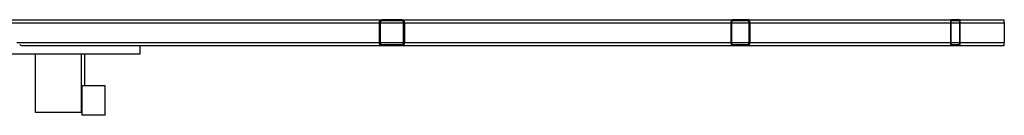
# Model space of a CAD drawing. Header units: millimetres. Extents: x 51 to 3958, y 1087 to 2585.
# Tile 10 of 10: x 2273 to 3958, y 1087 to 1250. Entities that reach past the tile are written whole.
import ezdxf

# ---------------------------------------------------------------- set-up
doc = ezdxf.new("R2010")
doc.units = ezdxf.units.MM

msp = doc.modelspace()

# ---------------------------------------------------------------- linework, layer by layer
at = {"color": 7, "linetype": 'Continuous', "lineweight": 25}
for p, q in [((2195.1, 1250.3), (2893.1, 1250.3)), ((2893.1, 1250.3), (2893.1, 1248.3)), ((2908.1, 1250.3), (2893.1, 1250.3)), ((2908.1, 1248.3), (2893.1, 1248.3)), ((2908.1, 1250.3), (2908.1, 1248.3)), ((2912.7, 1250.3), (2908.1, 1250.3)), ((2912.7, 1248.3), (2908.1, 1248.3)), ((2912.7, 1248.3), (2912.7, 1250.3)), ((2927.7, 1250.3), (2912.7, 1250.3)), ((2927.7, 1248.3), (2912.7, 1248.3)), ((2927.7, 1250.3), (3493.8, 1250.3)), ((2927.7, 1248.3), (2927.7, 1250.3)), ((3493.8, 1250.3), (3493.8, 1248.3)), ((3505.1, 1250.3), (3493.8, 1250.3)), ((3505.1, 1248.3), (3493.8, 1248.3)), ((3505.1, 1250.3), (3505.1, 1248.3)), ((3508.5, 1250.3), (3505.1, 1250.3)), ((3508.5, 1248.3), (3505.1, 1248.3)), ((3508.5, 1248.3), (3508.5, 1250.3)), ((3519.8, 1250.3), (3508.5, 1250.3)), ((3519.8, 1248.3), (3508.5, 1248.3)), ((3519.8, 1248.3), (3519.8, 1250.3)), ((3519.8, 1250.3), (3867.8, 1250.3)), ((3867.8, 1250.3), (3867.8, 1248.3)), ((3873.6, 1250.3), (3867.8, 1250.3)), ((3873.6, 1248.3), (3867.8, 1248.3)), ((3873.6, 1250.3), (3873.6, 1248.3)), ((3875.4, 1250.3), (3873.6, 1250.3)), ((3875.4, 1248.3), (3873.6, 1248.3)), ((3875.4, 1248.3), (3875.4, 1250.3)), ((3881.2, 1250.3), (3875.4, 1250.3)), ((3881.2, 1248.3), (3875.4, 1248.3)), ((3881.2, 1248.3), (3881.2, 1250.3)), ((3881.2, 1250.3), (3958.2, 1250.3)), ((2890.4, 1245.3), (2888.5, 1245.3)), ((2888.5, 1245.3), (2888.5, 1211.3)), ((2890.4, 1245.3), (2890.4, 1211.3)), ((2932.3, 1245.3), (2930.4, 1245.3)), ((2930.4, 1211.3), (2930.4, 1245.3)), ((2932.3, 1211.3), (2932.3, 1245.3)), ((3491.8, 1245.3), (3490.4, 1245.3)), ((3490.4, 1245.3), (3490.4, 1211.3)), ((3491.8, 1245.3), (3491.8, 1211.3)), ((3523.2, 1245.3), (3521.8, 1245.3)), ((3521.8, 1211.3), (3521.8, 1245.3)), ((3523.2, 1211.3), (3523.2, 1245.3)), ((3866.1, 1245.3), (3866.1, 1211.3)), ((3866.8, 1245.3), (3866.1, 1245.3)), ((3866.8, 1245.3), (3866.8, 1211.3)), ((3883, 1245.3), (3882.3, 1245.3)), ((3882.3, 1211.3), (3882.3, 1245.3)), ((3883, 1211.3), (3883, 1245.3)), ((3958.4, 1245.3), (3958.4, 1211.3)), ((2268.5, 1211.3), (2888.5, 1211.3)), ((2276.7, 1206.3), (2893.1, 1206.3)), ((2479.6, 1192.3), (2479.6, 1206.3)), ((2888.5, 1211.3), (2890.4, 1211.3)), ((2893.1, 1208.3), (2893.1, 1206.3)), ((2893.1, 1208.3), (2927.7, 1208.3)), ((2893.1, 1206.3), (2927.7, 1206.3)), ((2927.7, 1206.3), (2927.7, 1208.3)), ((2927.7, 1206.3), (3493.8, 1206.3)), ((2930.4, 1211.3), (2932.3, 1211.3)), ((3490.4, 1211.3), (3491.8, 1211.3)), ((3493.8, 1208.3), (3493.8, 1206.3)), ((3493.8, 1208.3), (3519.8, 1208.3)), ((3493.8, 1206.3), (3519.8, 1206.3)), ((3519.8, 1206.3), (3519.8, 1208.3)), ((3519.8, 1206.3), (3867.8, 1206.3)), ((3521.8, 1211.3), (3523.2, 1211.3)), ((3866.1, 1211.3), (3866.8, 1211.3)), ((3867.8, 1208.3), (3867.8, 1206.3)), ((3867.8, 1208.3), (3881.2, 1208.3)), ((3867.8, 1206.3), (3881.2, 1206.3)), ((3881.2, 1206.3), (3881.2, 1208.3)), ((3881.2, 1206.3), (3958.2, 1206.3)), ((3882.3, 1211.3), (3883, 1211.3)), ((1529.6, 1192.3), (2479.6, 1192.3)), ((2300.3, 1092.3), (2300.3, 1192.3)), ((2379.4, 1092.3), (2379.4, 1192.3)), ((2385.1, 1137.3), (2385.1, 1192.3)), ((2379.8, 1137.3), (2379.8, 1087.3)), ((2419.8, 1137.3), (2379.8, 1137.3)), ((2419.8, 1087.3), (2419.8, 1137.3)), ((2379.4, 1092.3), (2300.3, 1092.3)), ((2379.8, 1092.3), (2379.4, 1092.3)), ((2419.8, 1087.3), (2379.8, 1087.3))]:
    msp.add_line(p, q, dxfattribs=at)
at = {"color": 1, "linetype": 'Continuous', "lineweight": 25}
for p, q in [((2200.1, 1245.3), (2888.5, 1245.3)), ((2890.4, 1245.3), (2930.4, 1245.3)), ((2932.3, 1245.3), (3490.4, 1245.3)), ((3491.8, 1245.3), (3521.8, 1245.3)), ((3523.2, 1245.3), (3866.1, 1245.3)), ((3866.8, 1245.3), (3882.3, 1245.3)), ((3883, 1245.3), (3958.4, 1245.3)), ((2890.4, 1211.3), (2930.4, 1211.3)), ((2932.3, 1211.3), (3490.4, 1211.3)), ((3491.8, 1211.3), (3521.8, 1211.3)), ((3523.2, 1211.3), (3866.1, 1211.3)), ((3866.8, 1211.3), (3882.3, 1211.3)), ((3883, 1211.3), (3958.4, 1211.3))]:
    msp.add_line(p, q, dxfattribs=at)
at = {"color": 7, "linetype": 'Continuous', "lineweight": 25, "flags": 128}
for points in [[(3493.8, 1250.3), (3493.2, 1250.2), (3492.5, 1249.9), (3491.9, 1249.5), (3491.4, 1248.9), (3491, 1248.1), (3490.7, 1247.2), (3490.5, 1246.3), (3490.4, 1245.3)], [(3523.2, 1245.3), (3523.1, 1246.3), (3522.9, 1247.2), (3522.6, 1248.1), (3522.2, 1248.9), (3521.7, 1249.5), (3521.1, 1249.9), (3520.5, 1250.2), (3519.8, 1250.3)], [(3867.8, 1250.3), (3867.5, 1250.2), (3867.2, 1249.9), (3866.9, 1249.5), (3866.6, 1248.9), (3866.4, 1248.1), (3866.2, 1247.2), (3866.1, 1246.3), (3866.1, 1245.3)], [(3867.8, 1248.3), (3867.6, 1248.3), (3867.4, 1248.1), (3867.3, 1247.8), (3867.1, 1247.4), (3867, 1247), (3866.9, 1246.5), (3866.8, 1245.9), (3866.8, 1245.3)], [(3883, 1245.3), (3882.9, 1246.3), (3882.8, 1247.2), (3882.7, 1248.1), (3882.4, 1248.9), (3882.2, 1249.5), (3881.9, 1249.9), (3881.5, 1250.2), (3881.2, 1250.3)], [(3882.3, 1245.3), (3882.2, 1245.9), (3882.2, 1246.5), (3882.1, 1247), (3881.9, 1247.4), (3881.8, 1247.8), (3881.6, 1248.1), (3881.4, 1248.3), (3881.2, 1248.3)], [(3490.4, 1211.3), (3490.5, 1210.3), (3490.7, 1209.4), (3491, 1208.5), (3491.4, 1207.8), (3491.9, 1207.2), (3492.5, 1206.7), (3493.2, 1206.4), (3493.8, 1206.3)], [(3519.8, 1206.3), (3520.5, 1206.4), (3521.1, 1206.7), (3521.7, 1207.2), (3522.2, 1207.8), (3522.6, 1208.5), (3522.9, 1209.4), (3523.1, 1210.3), (3523.2, 1211.3)], [(3866.1, 1211.3), (3866.1, 1210.3), (3866.2, 1209.4), (3866.4, 1208.5), (3866.6, 1207.8), (3866.9, 1207.2), (3867.2, 1206.7), (3867.5, 1206.4), (3867.8, 1206.3)], [(3866.8, 1211.3), (3866.8, 1210.7), (3866.9, 1210.2), (3867, 1209.7), (3867.1, 1209.2), (3867.3, 1208.8), (3867.4, 1208.6), (3867.6, 1208.4), (3867.8, 1208.3)], [(3881.2, 1206.3), (3881.5, 1206.4), (3881.9, 1206.7), (3882.2, 1207.2), (3882.4, 1207.8), (3882.7, 1208.5), (3882.8, 1209.4), (3882.9, 1210.3), (3883, 1211.3)], [(3881.2, 1208.3), (3881.4, 1208.4), (3881.6, 1208.6), (3881.8, 1208.8), (3881.9, 1209.2), (3882.1, 1209.7), (3882.2, 1210.2), (3882.2, 1210.7), (3882.3, 1211.3)]]:
    msp.add_lwpolyline(points, dxfattribs=at)
at = {"color": 7, "linetype": 'Continuous', "lineweight": 25}
for centre, radius, start, end in [((2893.3, 1245.5), 4.79, 92.8098, 182.558), ((2893.2, 1245.5), 2.88, 92.8098, 182.558), ((2927.5, 1245.5), 4.79, 357.442, 87.1902), ((2927.6, 1245.5), 2.88, 357.442, 87.1902), ((3494.4, 1245.7), 2.66, 102.7068, 188.6386), ((3519.2, 1245.7), 2.66, 351.3614, 77.2932), ((3921.2, 1246.6), 37.2, 358.0767, 5.7874), ((2893.3, 1211.1), 4.79, 177.442, 267.1902), ((2893.2, 1211.2), 2.88, 177.442, 267.1902), ((2927.5, 1211.1), 4.79, 272.8098, 2.558), ((2927.6, 1211.2), 2.88, 272.8098, 2.558), ((3494.4, 1210.9), 2.66, 171.3614, 257.2932), ((3519.2, 1210.9), 2.66, 282.7068, 8.6386), ((3921.2, 1210.1), 37.2, 354.2126, 1.9233)]:
    msp.add_arc(centre, radius, start, end, dxfattribs=at)
msp.add_ellipse((2276.7, 1211.3), major_axis=(0, 5), ratio=0.81495, start_param=2.214297, end_param=3.141593, dxfattribs=at)

doc.saveas('drawing.dxf')
